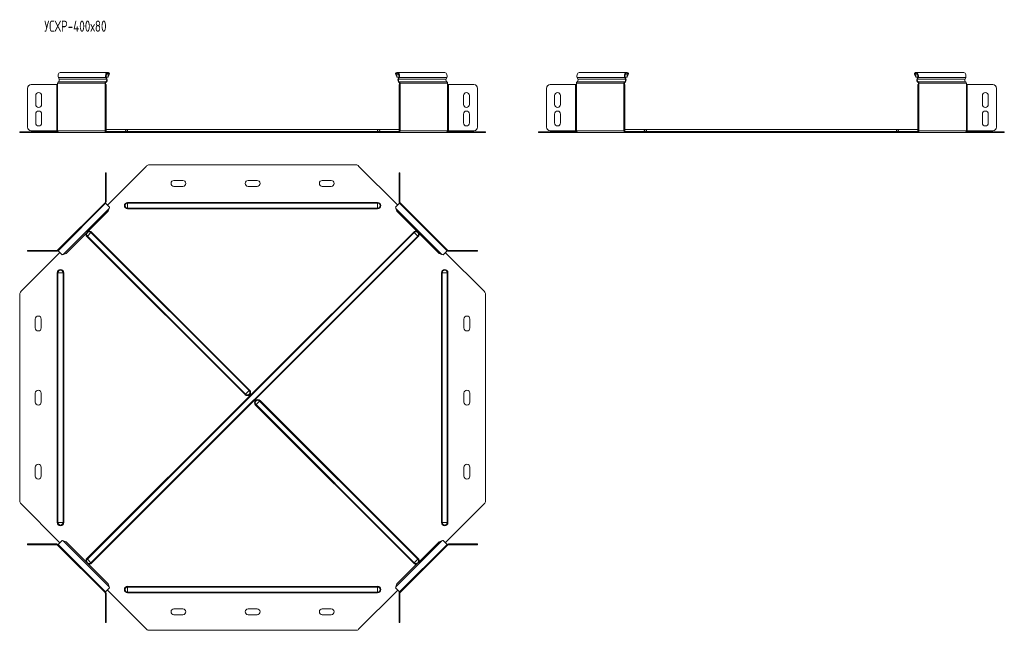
# Model space of a CAD drawing. Header units: millimetres. Extents: x -229 to 1462, y -7545 to 292.
# Tile 3 of 8: x -220 to 1107, y -4511 to -3687. Entities that reach past the tile are written whole.
import ezdxf

# ---------------------------------------------------------------- set-up
doc = ezdxf.new("R2010")
doc.units = ezdxf.units.MM
doc.styles.add('SLDTEXTSTYLE3', font='TXT', dxfattribs={"width": 0.7, "bigfont": 'bigfont'})

msp = doc.modelspace()

# ---------------------------------------------------------------- linework, layer by layer
at = {"color": 7, "linetype": 'Continuous', "lineweight": 15}
for p, q in [((-168.2, -3765.4), (-167.3, -3767.8)), ((-101.4, -3758.8), (-165.4, -3758.8)), ((-103.3, -3767.8), (-104.2, -3765.4)), ((-102.7, -3767.3), (-103.6, -3764.9)), ((-101.5, -3764.9), (-103.6, -3764.9)), ((-100.1, -3761.7), (-101.5, -3764.9)), ((-100.9, -3764.4), (-101.5, -3764.9)), ((-99.5, -3761.2), (-100.9, -3764.4)), ((-100.1, -3761.7), (-99.5, -3761.2)), ((-99.2, -3760), (-99.7, -3760.8)), ((286.5, -3760), (287, -3760.8)), ((287.4, -3761.7), (286.8, -3761.2)), ((288.2, -3764.4), (286.8, -3761.2)), ((288.8, -3764.9), (287.4, -3761.7)), ((288.8, -3764.9), (288.2, -3764.4)), ((352.7, -3758.8), (288.7, -3758.8)), ((290.9, -3764.9), (288.8, -3764.9)), ((290.9, -3764.9), (290, -3767.3)), ((291.5, -3765.4), (290.6, -3767.8)), ((354.6, -3767.8), (355.5, -3765.4)), ((532.3, -3767.8), (531.4, -3765.4)), ((598.2, -3758.8), (534.2, -3758.8)), ((595.4, -3765.4), (596.3, -3767.8)), ((596, -3764.9), (596.9, -3767.3)), ((596, -3764.9), (598.1, -3764.9)), ((598.1, -3764.9), (599.5, -3761.7)), ((598.1, -3764.9), (598.7, -3764.4)), ((598.7, -3764.4), (600.1, -3761.2)), ((599.5, -3761.7), (600.1, -3761.2)), ((600.4, -3760), (599.9, -3760.8)), ((986.1, -3760), (986.6, -3760.8)), ((987.1, -3761.7), (986.4, -3761.2)), ((987.8, -3764.4), (986.4, -3761.2)), ((988.5, -3764.9), (987.1, -3761.7)), ((988.5, -3764.9), (987.8, -3764.4)), ((1052.4, -3758.8), (988.3, -3758.8)), ((990.5, -3764.9), (988.5, -3764.9)), ((990.5, -3764.9), (989.6, -3767.3)), ((991.1, -3765.4), (990.2, -3767.8)), ((1054.3, -3767.8), (1055.2, -3765.4)), ((-209.8, -3832.3), (-209.8, -3780.1)), ((-204.8, -3775.1), (-170.4, -3775.1)), ((-170.4, -3775.1), (-169.3, -3775.1)), ((-169.3, -3773.1), (-169.3, -3775.1)), ((-105.3, -3775.1), (-105.3, -3773.1)), ((-105.3, -3775.1), (-104.8, -3775.1)), ((-104.8, -3780.1), (-104.8, -3775.1)), ((-104.8, -3775.1), (-103.8, -3775.1)), ((-104.8, -3780.1), (-104.8, -3832.3)), ((-104.6, -3775.1), (-104.6, -3773.1)), ((-103.8, -3775.1), (-103.8, -3780.1)), ((-103.8, -3780.1), (-103.8, -3832.3)), ((291.2, -3775.1), (292.2, -3775.1)), ((291.2, -3780.1), (291.2, -3775.1)), ((291.2, -3832.3), (291.2, -3780.1)), ((291.9, -3773.1), (291.9, -3775.1)), ((292.2, -3775.1), (292.2, -3780.1)), ((292.2, -3775.1), (292.6, -3775.1)), ((292.2, -3832.3), (292.2, -3780.1)), ((292.6, -3773.1), (292.6, -3775.1)), ((356.6, -3775.1), (356.6, -3773.1)), ((356.6, -3775.1), (357.7, -3775.1)), ((357.7, -3775.1), (392.1, -3775.1)), ((397.1, -3780.1), (397.1, -3832.3)), ((489.9, -3780.1), (489.9, -3832.3)), ((529.2, -3775.1), (494.9, -3775.1)), ((530.3, -3775.1), (529.2, -3775.1)), ((530.3, -3775.1), (530.3, -3773.1)), ((594.3, -3773.1), (594.3, -3775.1)), ((594.8, -3775.1), (594.3, -3775.1)), ((595.8, -3775.1), (594.8, -3775.1)), ((594.8, -3775.1), (594.8, -3780.1)), ((594.8, -3832.3), (594.8, -3780.1)), ((595, -3773.1), (595, -3775.1)), ((595.8, -3780.1), (595.8, -3775.1)), ((595.8, -3832.3), (595.8, -3780.1)), ((990.8, -3775.1), (991.8, -3775.1)), ((990.8, -3780.1), (990.8, -3775.1)), ((990.8, -3832.3), (990.8, -3780.1)), ((991.5, -3773.1), (991.5, -3775.1)), ((991.8, -3775.1), (991.8, -3780.1)), ((991.8, -3775.1), (992.2, -3775.1)), ((991.8, -3832.3), (991.8, -3780.1)), ((992.2, -3773.1), (992.2, -3775.1)), ((1056.3, -3775.1), (1056.3, -3773.1)), ((1056.3, -3775.1), (1057.3, -3775.1)), ((1057.3, -3775.1), (1091.7, -3775.1)), ((1096.7, -3780.1), (1096.7, -3832.3)), ((-198.8, -3789.8), (-198.8, -3801.8)), ((-190.8, -3801.8), (-190.8, -3789.8)), ((378.1, -3789.8), (378.1, -3801.8)), ((386.1, -3801.8), (386.1, -3789.8)), ((500.9, -3801.8), (500.9, -3789.8)), ((508.9, -3789.8), (508.9, -3801.8)), ((1077.7, -3789.8), (1077.7, -3801.8)), ((1085.7, -3801.8), (1085.7, -3789.8)), ((-198.8, -3814.8), (-198.8, -3826.8)), ((-190.8, -3826.8), (-190.8, -3814.8)), ((378.1, -3814.8), (378.1, -3826.8)), ((386.1, -3826.8), (386.1, -3814.8)), ((500.9, -3826.8), (500.9, -3814.8)), ((508.9, -3814.8), (508.9, -3826.8)), ((1077.7, -3814.8), (1077.7, -3826.8)), ((1085.7, -3826.8), (1085.7, -3814.8)), ((-104.8, -3837.3), (-104.8, -3832.3)), ((-103.8, -3832.3), (-103.8, -3837.3)), ((-74.8, -3835.8), (-103.8, -3835.8)), ((262.2, -3835.8), (-74.8, -3835.8)), ((291.2, -3835.8), (262.2, -3835.8)), ((291.2, -3837.3), (291.2, -3832.3)), ((292.2, -3832.3), (292.2, -3837.3)), ((594.8, -3832.3), (594.8, -3837.3)), ((595.8, -3837.3), (595.8, -3832.3)), ((624.8, -3835.8), (595.8, -3835.8)), ((961.8, -3835.8), (624.8, -3835.8)), ((990.8, -3835.8), (961.8, -3835.8)), ((990.8, -3837.3), (990.8, -3832.3)), ((991.8, -3832.3), (991.8, -3837.3)), ((-220.3, -3839.8), (-220.3, -3838.8)), ((-220.3, -3838.8), (-218.9, -3838.8)), ((-218.9, -3839.8), (-220.3, -3839.8)), ((-218.9, -3838.8), (-169, -3838.8)), ((-218.9, -3839.8), (-167.5, -3839.8)), ((-170.4, -3837.3), (-204.8, -3837.3)), ((-169.3, -3837.3), (-170.4, -3837.3)), ((-167.5, -3839.8), (-103.5, -3839.8)), ((-104.8, -3837.3), (-105.3, -3837.3)), ((-103.8, -3837.3), (-104.8, -3837.3)), ((-103.5, -3838.8), (-102.1, -3838.8)), ((-103.5, -3839.8), (-102.1, -3839.8)), ((-102.1, -3838.8), (-102.1, -3839.8)), ((-102.1, -3838.8), (-49.4, -3838.8)), ((-102.1, -3839.8), (-49.4, -3839.8)), ((-49.4, -3838.8), (-45.8, -3838.8)), ((-45.8, -3839.8), (-49.4, -3839.8)), ((-45.8, -3838.8), (233.1, -3838.8)), ((-45.8, -3839.8), (233.1, -3839.8)), ((233.1, -3838.8), (236.7, -3838.8)), ((236.7, -3839.8), (233.1, -3839.8)), ((236.7, -3838.8), (289.4, -3838.8)), ((236.7, -3839.8), (289.4, -3839.8)), ((289.4, -3838.8), (289.4, -3839.8)), ((289.4, -3838.8), (290.8, -3838.8)), ((289.4, -3839.8), (290.8, -3839.8)), ((290.8, -3839.8), (354.9, -3839.8)), ((292.2, -3837.3), (291.2, -3837.3)), ((292.6, -3837.3), (292.2, -3837.3)), ((354.9, -3839.8), (406.2, -3839.8)), ((356.3, -3838.8), (406.2, -3838.8)), ((357.7, -3837.3), (356.6, -3837.3)), ((392.1, -3837.3), (357.7, -3837.3)), ((406.2, -3838.8), (407.7, -3838.8)), ((407.7, -3839.8), (406.2, -3839.8)), ((407.7, -3838.8), (407.7, -3839.8)), ((479.3, -3838.8), (479.3, -3839.8)), ((480.7, -3838.8), (479.3, -3838.8)), ((479.3, -3839.8), (480.7, -3839.8)), ((530.7, -3838.8), (480.7, -3838.8)), ((532.1, -3839.8), (480.7, -3839.8)), ((494.9, -3837.3), (529.2, -3837.3)), ((529.2, -3837.3), (530.3, -3837.3)), ((596.1, -3839.8), (532.1, -3839.8)), ((594.3, -3837.3), (594.8, -3837.3)), ((594.8, -3837.3), (595.8, -3837.3)), ((597.5, -3838.8), (596.1, -3838.8)), ((597.5, -3839.8), (596.1, -3839.8)), ((597.5, -3838.8), (597.5, -3839.8)), ((650.3, -3838.8), (597.5, -3838.8)), ((650.3, -3839.8), (597.5, -3839.8)), ((653.8, -3838.8), (650.3, -3838.8)), ((650.3, -3839.8), (653.8, -3839.8)), ((653.8, -3838.8), (932.8, -3838.8)), ((653.8, -3839.8), (932.8, -3839.8)), ((932.8, -3838.8), (936.3, -3838.8)), ((936.3, -3839.8), (932.8, -3839.8)), ((936.3, -3838.8), (989, -3838.8)), ((936.3, -3839.8), (989, -3839.8)), ((989, -3838.8), (989, -3839.8)), ((989, -3838.8), (990.5, -3838.8)), ((989, -3839.8), (990.5, -3839.8)), ((990.5, -3839.8), (1054.5, -3839.8)), ((991.8, -3837.3), (990.8, -3837.3)), ((992.2, -3837.3), (991.8, -3837.3)), ((1054.5, -3839.8), (1105.8, -3839.8)), ((1055.9, -3838.8), (1105.8, -3838.8)), ((1057.3, -3837.3), (1056.3, -3837.3)), ((1091.7, -3837.3), (1057.3, -3837.3)), ((1105.8, -3838.8), (1107.3, -3838.8)), ((1107.3, -3839.8), (1105.8, -3839.8)), ((1107.3, -3838.8), (1107.3, -3839.8)), ((-102.1, -3937.6), (-49.4, -3884.9)), ((-45.8, -3883.4), (233.1, -3883.4)), ((236.7, -3884.9), (289.4, -3937.6)), ((-104.8, -3894), (-104.8, -3899)), ((-103.8, -3894), (-104.8, -3894)), ((-104.8, -3933.4), (-104.8, -3899)), ((-103.8, -3899), (-103.8, -3894)), ((-103.8, -3933.4), (-103.8, -3899)), ((292.2, -3894), (291.2, -3894)), ((291.2, -3894), (291.2, -3899)), ((291.2, -3899), (291.2, -3933.4)), ((292.2, -3899), (292.2, -3894)), ((292.2, -3899), (292.2, -3933.4)), ((-0.3, -3904.4), (-12.3, -3904.4)), ((-12.3, -3912.4), (-0.3, -3912.4)), ((99.7, -3904.4), (87.7, -3904.4)), ((87.7, -3912.4), (99.7, -3912.4)), ((199.7, -3904.4), (187.7, -3904.4)), ((187.7, -3912.4), (199.7, -3912.4)), ((-105.3, -3934.5), (-169.3, -3998.5)), ((-104.6, -3935.2), (-168.6, -3999.2)), ((-104.6, -3935.2), (-105.3, -3934.5)), ((-99.2, -3940.5), (-104.6, -3935.2)), ((-99.5, -3942.1), (-100.9, -3945.9)), ((291.9, -3935.2), (286.5, -3940.5)), ((288.2, -3945.9), (286.8, -3942.1)), ((292.6, -3934.5), (291.9, -3935.2)), ((355.9, -3999.2), (291.9, -3935.2)), ((356.6, -3998.5), (292.6, -3934.5)), ((-100.9, -3945.9), (-157.9, -4002.9)), ((345.2, -4002.9), (288.2, -3945.9)), ((-218.9, -4054.4), (-166.1, -4001.7)), ((-209.8, -3998.9), (-209.8, -3999.9)), ((-204.8, -3998.9), (-209.8, -3998.9)), ((-209.8, -3999.9), (-204.8, -3999.9)), ((-204.8, -3998.9), (-170.4, -3998.9)), ((-204.8, -3999.9), (-170.4, -3999.9)), ((-169.3, -3998.5), (-168.4, -3999.4)), ((-168.6, -3999.2), (-163.2, -4004.6)), ((-157.9, -4002.9), (-161.7, -4004.3)), ((349, -4004.3), (345.2, -4002.9)), ((350.6, -4004.6), (355.9, -3999.2)), ((353.4, -4001.7), (406.2, -4054.4)), ((355.9, -3999.2), (356.6, -3998.5)), ((357.7, -3998.9), (392.1, -3998.9)), ((357.7, -3999.9), (392.1, -3999.9)), ((397.1, -3998.9), (392.1, -3998.9)), ((392.1, -3999.9), (397.1, -3999.9)), ((397.1, -3999.9), (397.1, -3998.9)), ((-220.3, -4058), (-220.3, -4336.9)), ((407.7, -4336.9), (407.7, -4058)), ((-199.3, -4091.4), (-199.3, -4103.4)), ((-191.3, -4103.4), (-191.3, -4091.4)), ((378.7, -4091.4), (378.7, -4103.4)), ((386.7, -4103.4), (386.7, -4091.4)), ((-199.3, -4191.4), (-199.3, -4203.4)), ((-191.3, -4203.4), (-191.3, -4191.4)), ((378.7, -4191.4), (378.7, -4203.4)), ((386.7, -4203.4), (386.7, -4191.4)), ((-199.3, -4291.4), (-199.3, -4303.4)), ((-191.3, -4303.4), (-191.3, -4291.4)), ((378.7, -4291.4), (378.7, -4303.4)), ((386.7, -4303.4), (386.7, -4291.4)), ((-218.9, -4340.4), (-166.1, -4393.2)), ((353.4, -4393.2), (406.2, -4340.4)), ((-168.6, -4395.7), (-163.2, -4390.3)), ((-157.9, -4392), (-161.7, -4390.6)), ((-100.9, -4448.9), (-157.9, -4392)), ((345.2, -4392), (288.2, -4448.9)), ((349, -4390.6), (345.2, -4392)), ((350.6, -4390.3), (355.9, -4395.7)), ((-209.8, -4395.9), (-209.8, -4394.9)), ((-209.8, -4394.9), (-204.8, -4394.9)), ((-204.8, -4395.9), (-209.8, -4395.9)), ((-204.8, -4394.9), (-170.4, -4394.9)), ((-204.8, -4395.9), (-170.4, -4395.9)), ((-169.3, -4396.4), (-168.4, -4395.5)), ((-105.3, -4460.4), (-169.3, -4396.4)), ((-168.6, -4395.7), (-104.6, -4459.7)), ((291.9, -4459.7), (355.9, -4395.7)), ((356.6, -4396.4), (292.6, -4460.4)), ((355.9, -4395.7), (356.6, -4396.4)), ((357.7, -4394.9), (392.1, -4394.9)), ((357.7, -4395.9), (392.1, -4395.9)), ((392.1, -4394.9), (397.1, -4394.9)), ((397.1, -4395.9), (392.1, -4395.9)), ((397.1, -4394.9), (397.1, -4395.9)), ((-104.6, -4459.7), (-105.3, -4460.4)), ((-99.2, -4454.3), (-104.6, -4459.7)), ((-102.1, -4457.2), (-49.4, -4510)), ((-99.5, -4452.8), (-100.9, -4448.9)), ((236.7, -4510), (289.4, -4457.2)), ((291.9, -4459.7), (286.5, -4454.3)), ((288.2, -4448.9), (286.8, -4452.8)), ((292.6, -4460.4), (291.9, -4459.7)), ((-104.8, -4461.5), (-104.8, -4495.8)), ((-103.8, -4461.5), (-103.8, -4495.8)), ((291.2, -4495.8), (291.2, -4461.5)), ((292.2, -4495.8), (292.2, -4461.5)), ((-0.3, -4482.4), (-12.3, -4482.4)), ((99.7, -4482.4), (87.7, -4482.4)), ((199.7, -4482.4), (187.7, -4482.4)), ((-104.8, -4500.8), (-104.8, -4495.8)), ((-103.8, -4495.8), (-103.8, -4500.8)), ((-12.3, -4490.4), (-0.3, -4490.4)), ((87.7, -4490.4), (99.7, -4490.4)), ((187.7, -4490.4), (199.7, -4490.4)), ((291.2, -4500.8), (291.2, -4495.8)), ((292.2, -4495.8), (292.2, -4500.8)), ((-103.8, -4500.8), (-104.8, -4500.8)), ((-45.8, -4511.4), (233.1, -4511.4)), ((292.2, -4500.8), (291.2, -4500.8))]:
    msp.add_line(p, q, dxfattribs=at)
at = {"color": 7, "linetype": 'Continuous', "lineweight": 0}
for p, q in [((-104.2, -3765.4), (-168.2, -3765.4)), ((-103.3, -3767.8), (-167.3, -3767.8)), ((-104.2, -3765.4), (-103.6, -3764.9)), ((-100.1, -3761.7), (-103.6, -3761.7)), ((-103.3, -3767.8), (-102.7, -3767.3)), ((290.9, -3761.7), (287.4, -3761.7)), ((290.6, -3767.8), (290, -3767.3)), ((354.6, -3767.8), (290.6, -3767.8)), ((291.5, -3765.4), (290.9, -3764.9)), ((355.5, -3765.4), (291.5, -3765.4)), ((531.4, -3765.4), (595.4, -3765.4)), ((532.3, -3767.8), (596.3, -3767.8)), ((595.4, -3765.4), (596, -3764.9)), ((596, -3761.7), (599.5, -3761.7)), ((596.3, -3767.8), (596.9, -3767.3)), ((990.5, -3761.7), (987.1, -3761.7)), ((990.2, -3767.8), (989.6, -3767.3)), ((1054.3, -3767.8), (990.2, -3767.8)), ((991.1, -3765.4), (990.5, -3764.9)), ((1055.2, -3765.4), (991.1, -3765.4)), ((-170.4, -3775.1), (-170.4, -3837.3)), ((-105.3, -3773.1), (-169.3, -3773.1)), ((-169.3, -3837.3), (-169.3, -3775.1)), ((-104.4, -3771.4), (-168.4, -3771.4)), ((-105.3, -3773.1), (-104.6, -3773.1)), ((-105.3, -3837.3), (-105.3, -3775.1)), ((-103.8, -3780.1), (-104.8, -3780.1)), ((-104.4, -3771.4), (-104.2, -3772.3)), ((292.2, -3780.1), (291.2, -3780.1)), ((291.7, -3771.4), (291.5, -3772.3)), ((355.7, -3771.4), (291.7, -3771.4)), ((292.6, -3773.1), (291.9, -3773.1)), ((356.6, -3773.1), (292.6, -3773.1)), ((292.6, -3837.3), (292.6, -3775.1)), ((356.6, -3837.3), (356.6, -3775.1)), ((357.7, -3837.3), (357.7, -3775.1)), ((529.2, -3837.3), (529.2, -3775.1)), ((530.3, -3773.1), (594.3, -3773.1)), ((530.3, -3837.3), (530.3, -3775.1)), ((531.2, -3771.4), (595.3, -3771.4)), ((594.3, -3773.1), (595, -3773.1)), ((594.3, -3837.3), (594.3, -3775.1)), ((594.8, -3780.1), (595.8, -3780.1)), ((595.3, -3771.4), (595.5, -3772.3)), ((991.8, -3780.1), (990.8, -3780.1)), ((991.3, -3771.4), (991.1, -3772.3)), ((1055.3, -3771.4), (991.3, -3771.4)), ((992.2, -3773.1), (991.5, -3773.1)), ((1056.3, -3773.1), (992.2, -3773.1)), ((992.2, -3837.3), (992.2, -3775.1)), ((1056.3, -3837.3), (1056.3, -3775.1)), ((1057.3, -3837.3), (1057.3, -3775.1)), ((-104.8, -3832.3), (-103.8, -3832.3)), ((-74.8, -3835.8), (-74.8, -3838.2)), ((262.2, -3835.8), (262.2, -3838.2)), ((291.2, -3832.3), (292.2, -3832.3)), ((595.8, -3832.3), (594.8, -3832.3)), ((624.8, -3835.8), (624.8, -3838.2)), ((961.8, -3835.8), (961.8, -3838.2)), ((990.8, -3832.3), (991.8, -3832.3)), ((-218.9, -3838.8), (-218.9, -3839.8)), ((-105.3, -3837.3), (-169.3, -3837.3)), ((-104.4, -3838.2), (-78.3, -3838.2)), ((-103.5, -3838.8), (-103.5, -3839.8)), ((-78.3, -3838.2), (-74.8, -3838.2)), ((262.2, -3838.2), (-74.8, -3838.2)), ((-74.8, -3838.2), (-74.8, -3838.8)), ((-49.4, -3839.8), (-49.4, -3838.8)), ((-45.8, -3838.8), (-45.8, -3839.8)), ((233.1, -3839.8), (233.1, -3838.8)), ((236.7, -3838.8), (236.7, -3839.8)), ((265.6, -3838.2), (262.2, -3838.2)), ((262.2, -3838.2), (262.2, -3838.8)), ((265.6, -3838.2), (291.7, -3838.2)), ((290.8, -3838.8), (290.8, -3839.8)), ((356.6, -3837.3), (292.6, -3837.3)), ((406.2, -3839.8), (406.2, -3838.8)), ((480.7, -3839.8), (480.7, -3838.8)), ((530.3, -3837.3), (594.3, -3837.3)), ((621.3, -3838.2), (595.2, -3838.2)), ((596.1, -3838.8), (596.1, -3839.8)), ((621.3, -3838.2), (624.8, -3838.2)), ((624.8, -3838.2), (624.8, -3838.8)), ((961.8, -3838.2), (624.8, -3838.2)), ((650.3, -3838.8), (650.3, -3839.8)), ((653.8, -3839.8), (653.8, -3838.8)), ((932.8, -3839.8), (932.8, -3838.8)), ((936.3, -3838.8), (936.3, -3839.8)), ((961.8, -3838.2), (961.8, -3838.8)), ((965.2, -3838.2), (961.8, -3838.2)), ((991.3, -3838.2), (965.2, -3838.2)), ((990.5, -3838.8), (990.5, -3839.8)), ((1056.3, -3837.3), (992.2, -3837.3)), ((1105.8, -3839.8), (1105.8, -3838.8)), ((-104.8, -3899), (-103.8, -3899)), ((291.2, -3899), (292.2, -3899)), ((-99.5, -3942.1), (-161.7, -4004.3)), ((-104.8, -3933.4), (-103.8, -3933.4)), ((-74.8, -3935), (-74.8, -3934.1)), ((-74.8, -3934.1), (262.2, -3934.1)), ((-74.8, -3941.9), (-74.8, -3935)), ((-74.8, -3935), (262.2, -3935)), ((-74.8, -3941.9), (262.2, -3941.9)), ((-74.8, -3942.8), (-74.8, -3941.9)), ((-74.8, -3942.8), (262.2, -3942.8)), ((262.2, -3935), (262.2, -3934.1)), ((262.2, -3941.9), (262.2, -3935)), ((262.2, -3942.8), (262.2, -3941.9)), ((349, -4004.3), (286.8, -3942.1)), ((292.2, -3933.4), (291.2, -3933.4)), ((-129.8, -4414.7), (310.9, -3974)), ((-129.1, -3979.5), (-129.8, -3980.2)), ((83.5, -4193.4), (-129.8, -3980.2)), ((-124.3, -3974.7), (-129.1, -3979.5)), ((-129.1, -4415.3), (311.6, -3974.7)), ((84.2, -4192.8), (-129.1, -3979.5)), ((-123.6, -3974), (-124.3, -3974.7)), ((89, -4187.9), (-124.3, -3974.7)), ((-124.3, -4420.2), (316.4, -3979.5)), ((89.7, -4187.3), (-123.6, -3974)), ((-123.6, -4420.9), (317.1, -3980.2)), ((311.6, -3974.7), (310.9, -3974)), ((316.4, -3979.5), (311.6, -3974.7)), ((317.1, -3980.2), (316.4, -3979.5)), ((-204.8, -3999.9), (-204.8, -3998.9)), ((-170.4, -3998.9), (-170.4, -3999.9)), ((357.7, -3998.9), (357.7, -3999.9)), ((392.1, -3998.9), (392.1, -3999.9)), ((-168.8, -4028.9), (-169.7, -4028.9)), ((-169.7, -4365.9), (-169.7, -4028.9)), ((-161.9, -4028.9), (-168.8, -4028.9)), ((-168.8, -4365.9), (-168.8, -4028.9)), ((-161.9, -4365.9), (-161.9, -4028.9)), ((-161, -4028.9), (-161.9, -4028.9)), ((-161, -4365.9), (-161, -4028.9)), ((348.3, -4028.9), (349.2, -4028.9)), ((348.3, -4028.9), (348.3, -4365.9)), ((349.2, -4028.9), (356.1, -4028.9)), ((349.2, -4028.9), (349.2, -4365.9)), ((356.1, -4028.9), (356.1, -4365.9)), ((356.1, -4028.9), (357, -4028.9)), ((357, -4028.9), (357, -4365.9)), ((84.2, -4192.8), (83.5, -4193.4)), ((89, -4187.9), (84.2, -4192.8)), ((89.7, -4187.3), (89, -4187.9)), ((97.6, -4207.6), (98.3, -4206.9)), ((97.6, -4207.6), (310.9, -4420.9)), ((98.3, -4206.9), (103.2, -4202.1)), ((98.3, -4206.9), (311.6, -4420.2)), ((103.2, -4202.1), (103.8, -4201.4)), ((103.2, -4202.1), (316.4, -4415.3)), ((103.8, -4201.4), (317.1, -4414.7)), ((-168.8, -4365.9), (-169.7, -4365.9)), ((-161.9, -4365.9), (-168.8, -4365.9)), ((-161, -4365.9), (-161.9, -4365.9)), ((348.3, -4365.9), (349.2, -4365.9)), ((349.2, -4365.9), (356.1, -4365.9)), ((356.1, -4365.9), (357, -4365.9)), ((-99.5, -4452.8), (-161.7, -4390.6)), ((349, -4390.6), (286.8, -4452.8)), ((-204.8, -4394.9), (-204.8, -4395.9)), ((-170.4, -4395.9), (-170.4, -4394.9)), ((357.7, -4395.9), (357.7, -4394.9)), ((392.1, -4395.9), (392.1, -4394.9)), ((-129.1, -4415.3), (-129.8, -4414.7)), ((-124.3, -4420.2), (-129.1, -4415.3)), ((-123.6, -4420.9), (-124.3, -4420.2)), ((310.9, -4420.9), (311.6, -4420.2)), ((311.6, -4420.2), (316.4, -4415.3)), ((316.4, -4415.3), (317.1, -4414.7)), ((262.2, -4452.1), (-74.8, -4452.1)), ((-74.8, -4452.1), (-74.8, -4453)), ((262.2, -4453), (-74.8, -4453)), ((-74.8, -4453), (-74.8, -4459.9)), ((262.2, -4459.9), (-74.8, -4459.9)), ((-74.8, -4459.9), (-74.8, -4460.8)), ((262.2, -4460.8), (-74.8, -4460.8)), ((262.2, -4452.1), (262.2, -4453)), ((262.2, -4453), (262.2, -4459.9)), ((262.2, -4459.9), (262.2, -4460.8)), ((-104.8, -4461.5), (-103.8, -4461.5)), ((292.2, -4461.5), (291.2, -4461.5)), ((-104.8, -4495.8), (-103.8, -4495.8)), ((291.2, -4495.8), (292.2, -4495.8))]:
    msp.add_line(p, q, dxfattribs=at)
at = {"color": 7, "linetype": 'Continuous', "lineweight": 15, "flags": 128}
for points in [[(-168.2, -3765.4), (-168.5, -3764.2), (-168.6, -3763), (-168.4, -3761.7), (-168, -3760.6), (-167.4, -3759.7), (-166.6, -3759.1), (-165.7, -3758.8), (-165.4, -3758.8)], [(-99.2, -3760), (-99.9, -3759.3), (-100.8, -3758.9), (-101.7, -3758.8), (-102.5, -3759.1), (-103.3, -3759.7), (-104, -3760.6), (-104.4, -3761.7), (-104.6, -3763), (-104.5, -3764.2), (-104.2, -3765.4)], [(-99.7, -3760.8), (-100.4, -3760.1), (-101.3, -3759.8), (-102.1, -3760), (-102.9, -3760.5), (-103.5, -3761.4), (-103.8, -3762.6), (-103.8, -3763.8), (-103.6, -3764.9)], [(291.5, -3765.4), (291.8, -3764.2), (291.9, -3763), (291.7, -3761.7), (291.3, -3760.6), (290.6, -3759.7), (289.9, -3759.1), (289, -3758.8), (288.1, -3758.9), (287.3, -3759.3), (286.5, -3760)], [(290.9, -3764.9), (291.2, -3763.8), (291.1, -3762.6), (290.8, -3761.4), (290.2, -3760.5), (289.4, -3760), (288.6, -3759.8), (287.7, -3760.1), (287, -3760.8)], [(352.7, -3758.8), (353, -3758.8), (353.9, -3759.1), (354.7, -3759.7), (355.3, -3760.6), (355.7, -3761.7), (355.9, -3763), (355.9, -3764.2), (355.5, -3765.4)], [(534.2, -3758.8), (533.9, -3758.8), (533, -3759.1), (532.3, -3759.7), (531.6, -3760.6), (531.2, -3761.7), (531, -3763), (531.1, -3764.2), (531.4, -3765.4)], [(595.4, -3765.4), (595.1, -3764.2), (595.1, -3763), (595.2, -3761.7), (595.7, -3760.6), (596.3, -3759.7), (597.1, -3759.1), (597.9, -3758.8), (598.8, -3758.9), (599.7, -3759.3), (600.4, -3760)], [(596, -3764.9), (595.8, -3763.8), (595.8, -3762.6), (596.1, -3761.4), (596.7, -3760.5), (597.5, -3760), (598.4, -3759.8), (599.2, -3760.1), (599.9, -3760.8)], [(991.1, -3765.4), (991.4, -3764.2), (991.5, -3763), (991.3, -3761.7), (990.9, -3760.6), (990.3, -3759.7), (989.5, -3759.1), (988.6, -3758.8), (987.7, -3758.9), (986.9, -3759.3), (986.1, -3760)], [(990.5, -3764.9), (990.8, -3763.8), (990.7, -3762.6), (990.4, -3761.4), (989.8, -3760.5), (989.1, -3760), (988.2, -3759.8), (987.4, -3760.1), (986.6, -3760.8)], [(1052.4, -3758.8), (1052.6, -3758.8), (1053.5, -3759.1), (1054.3, -3759.7), (1054.9, -3760.6), (1055.3, -3761.7), (1055.5, -3763), (1055.5, -3764.2), (1055.2, -3765.4)]]:
    msp.add_lwpolyline(points, dxfattribs=at)
at = {"color": 7, "linetype": 'Continuous', "lineweight": 15}
for centre, radius, start, end in [((-169.9, -3769), 2.86, 302.6699, 24.1904), ((-105.9, -3769), 2.86, 302.6699, 24.1904), ((-106.3, -3769), 4, 302.6699, 24.1904), ((293.6, -3769), 4, 155.8096, 237.3301), ((293.2, -3769), 2.86, 155.8096, 237.3301), ((357.3, -3769), 2.86, 155.8096, 237.3301), ((529.7, -3769), 2.86, 302.6699, 24.1904), ((593.7, -3769), 2.86, 302.6699, 24.1904), ((593.3, -3769), 4, 302.6699, 24.1904), ((993.3, -3769), 4, 155.8096, 237.3301), ((992.8, -3769), 2.86, 155.8096, 237.3301), ((1056.9, -3769), 2.86, 155.8096, 237.3301), ((-204.8, -3780.1), 5, 90, 180), ((-167.5, -3773), 1.82, 119.6529, 184.4929), ((-103.5, -3773), 1.82, 119.6529, 184.4929), ((-103.8, -3773), 0.811, 119.6529, 184.4929), ((291.1, -3773), 0.811, 355.5071, 60.3471), ((290.8, -3773), 1.82, 355.5071, 60.3471), ((354.8, -3773), 1.82, 355.5071, 60.3471), ((392.1, -3780.1), 5, 0, 90), ((494.9, -3780.1), 5, 90, 180), ((532.1, -3773), 1.82, 119.6529, 184.4929), ((596.2, -3773), 1.82, 119.6529, 184.4929), ((595.9, -3773), 0.811, 119.6529, 184.4929), ((990.7, -3773), 0.811, 355.5071, 60.3471), ((990.4, -3773), 1.82, 355.5071, 60.3471), ((1054.4, -3773), 1.82, 355.5071, 60.3471), ((1091.7, -3780.1), 5, 0, 90), ((-194.8, -3789.8), 4, 360, 180), ((382.1, -3789.8), 4, 0, 180), ((504.9, -3789.8), 4, 0, 180), ((1081.7, -3789.8), 4, 0, 180), ((-194.8, -3801.8), 4, 180, 360), ((382.1, -3801.8), 4, 180, 0), ((504.9, -3801.8), 4, 180, 0), ((1081.7, -3801.8), 4, 180, 0), ((-194.8, -3814.8), 4, 360, 180), ((382.1, -3814.8), 4, 0, 180), ((504.9, -3814.8), 4, 0, 180), ((1081.7, -3814.8), 4, 0, 180), ((-204.8, -3832.3), 5, 180, 270), ((-194.8, -3826.8), 4, 180, 360), ((-74.8, -3839.5), 3.68, 90, 158.9773), ((262.2, -3839.5), 3.68, 21.0227, 90), ((382.1, -3826.8), 4, 180, 360), ((392.1, -3832.3), 5, 270, 0), ((494.9, -3832.3), 5, 180, 270), ((504.9, -3826.8), 4, 180, 0), ((624.8, -3839.5), 3.68, 90, 158.9773), ((961.8, -3839.5), 3.68, 21.0227, 90), ((1081.7, -3826.8), 4, 180, 0), ((1091.7, -3832.3), 5, 270, 0), ((-169.7, -3837.8), 1, 270, 309.7535), ((-167.1, -3837.6), 2.23, 171.9505, 258.5782), ((-103.1, -3837.6), 2.23, 171.9505, 258.5782), ((-103.3, -3837.5), 1.34, 171.9505, 258.5782), ((-79.2, -3837.8), 1, 270, 338.9773), ((266.5, -3837.8), 1, 201.0227, 270), ((290.6, -3837.5), 1.34, 281.4218, 8.0495), ((290.4, -3837.6), 2.23, 281.4218, 8.0495), ((354.4, -3837.6), 2.23, 281.4218, 8.0495), ((357, -3837.8), 1, 230.2465, 270), ((529.9, -3837.8), 1, 270, 309.7535), ((532.5, -3837.6), 2.23, 171.9505, 258.5782), ((596.6, -3837.6), 2.23, 171.9505, 258.5782), ((596.4, -3837.5), 1.34, 171.9505, 258.5782), ((620.4, -3837.8), 1, 270, 338.9773), ((966.1, -3837.8), 1, 201.0227, 270), ((990.2, -3837.5), 1.34, 281.4218, 8.0495), ((990, -3837.6), 2.23, 281.4218, 8.0495), ((1054, -3837.6), 2.23, 281.4218, 8.0495), ((1056.6, -3837.8), 1, 230.2465, 270), ((-45.8, -3888.4), 5, 90, 135), ((233.1, -3888.4), 5, 45, 90), ((-12.3, -3908.4), 4, 90, 270), ((-0.3, -3908.4), 4, 270, 90), ((87.7, -3908.4), 4, 90, 270), ((99.7, -3908.4), 4, 270, 90), ((187.7, -3908.4), 4, 90, 270), ((199.7, -3908.4), 4, 270, 90), ((-106.3, -3933.4), 1.5, 315, 0), ((-106.3, -3933.4), 2.5, 315, 0), ((293.7, -3933.4), 2.5, 180, 225), ((293.7, -3933.4), 1.5, 180, 225), ((-170.4, -3997.4), 1.5, 270, 315), ((-170.4, -3997.4), 2.5, 270, 315), ((357.7, -3997.4), 2.5, 225, 270), ((357.7, -3997.4), 1.5, 225, 270), ((-215.3, -4058), 5, 135, 180), ((402.7, -4058), 5, 0, 45), ((-195.3, -4091.4), 4, 0, 180), ((382.7, -4091.4), 4, 0, 180), ((-195.3, -4103.4), 4, 180, 0), ((382.7, -4103.4), 4, 180, 0), ((-195.3, -4191.4), 4, 0, 180), ((382.7, -4191.4), 4, 0, 180), ((-195.3, -4203.4), 4, 180, 0), ((382.7, -4203.4), 4, 180, 0), ((-195.3, -4291.4), 4, 0, 180), ((382.7, -4291.4), 4, 0, 180), ((-195.3, -4303.4), 4, 180, 0), ((382.7, -4303.4), 4, 180, 0), ((-215.3, -4336.9), 5, 180, 225), ((402.7, -4336.9), 5, 315, 0), ((-170.4, -4397.4), 2.5, 45, 90), ((-170.4, -4397.4), 1.5, 45, 90), ((357.7, -4397.4), 2.5, 90, 135), ((357.7, -4397.4), 1.5, 90, 135), ((-106.3, -4461.5), 1.5, 0, 45), ((-106.3, -4461.5), 2.5, 0, 45), ((293.7, -4461.5), 2.5, 135, 180), ((293.7, -4461.5), 1.5, 135, 180), ((-12.3, -4486.4), 4, 90, 270), ((-0.3, -4486.4), 4, 270, 90), ((87.7, -4486.4), 4, 90, 270), ((99.7, -4486.4), 4, 270, 90), ((187.7, -4486.4), 4, 90, 270), ((199.7, -4486.4), 4, 270, 90), ((-45.8, -4506.4), 5, 225, 270), ((233.1, -4506.4), 5, 270, 315)]:
    msp.add_arc(centre, radius, start, end, dxfattribs=at)
at = {"color": 7, "linetype": 'Continuous', "lineweight": 0}
for centre, radius, start, end in [((-74.8, -3938.4), 4.37, 90, 270), ((-74.8, -3938.4), 3.43, 90, 270), ((262.2, -3938.4), 4.37, 270, 90), ((262.2, -3938.4), 3.43, 270, 90), ((-126.7, -3977.1), 4.37, 164.8231, 225), ((-126.7, -3977.1), 3.43, 45, 225), ((-126.7, -3977.1), 4.37, 45, 105.1769), ((314, -3977.1), 4.37, 74.8149, 135), ((314, -3977.1), 3.43, 315, 135), ((314, -3977.1), 4.37, 315, 15.1851), ((-165.3, -4028.9), 4.37, 0, 180), ((-165.3, -4028.9), 3.43, 0, 180), ((352.7, -4028.9), 4.37, 0, 180), ((352.7, -4028.9), 3.43, 0, 180), ((86.6, -4190.4), 4.37, 225, 45), ((86.6, -4190.4), 3.43, 225, 45), ((100.7, -4204.5), 4.37, 45, 225), ((100.7, -4204.5), 3.43, 45, 225), ((-165.3, -4365.9), 4.37, 180, 0), ((-165.3, -4365.9), 3.43, 180, 0), ((352.7, -4365.9), 4.37, 180, 0), ((352.7, -4365.9), 3.43, 180, 0), ((-126.7, -4417.8), 4.37, 135, 195.1851), ((-126.7, -4417.8), 3.43, 135, 315), ((-126.7, -4417.8), 4.37, 254.8149, 315), ((314, -4417.8), 4.37, 225, 285.1769), ((314, -4417.8), 3.43, 225, 45), ((314, -4417.8), 4.37, 344.8231, 45), ((-74.8, -4456.4), 4.37, 90, 270), ((-74.8, -4456.4), 3.43, 90, 270), ((262.2, -4456.4), 4.37, 270, 90), ((262.2, -4456.4), 3.43, 270, 90)]:
    msp.add_arc(centre, radius, start, end, dxfattribs=at)
at = {"color": 7, "linetype": 'Continuous', "lineweight": 15}
for points in [[(-100.1, -3761.7), (-99.9, -3761.3), (-99.8, -3761), (-99.7, -3760.8)], [(-99.5, -3761.2), (-99.4, -3760.8), (-99.3, -3760.4), (-99.2, -3760)], [(286.5, -3760), (286.6, -3760.4), (286.7, -3760.8), (286.8, -3761.2)], [(287, -3760.8), (287.1, -3761), (287.3, -3761.3), (287.4, -3761.7)], [(599.5, -3761.7), (599.7, -3761.3), (599.8, -3761), (599.9, -3760.8)], [(600.4, -3760), (600.4, -3760.4), (600.3, -3760.8), (600.1, -3761.2)], [(986.1, -3760), (986.2, -3760.4), (986.3, -3760.8), (986.4, -3761.2)], [(986.6, -3760.8), (986.7, -3761), (986.9, -3761.3), (987.1, -3761.7)], [(-99.5, -3942.1), (-99.4, -3941.6), (-99.3, -3941.1), (-99.2, -3940.5)], [(286.5, -3940.5), (286.6, -3941.1), (286.7, -3941.6), (286.8, -3942.1)], [(-163.2, -4004.6), (-162.7, -4004.5), (-162.2, -4004.4), (-161.7, -4004.3)], [(349, -4004.3), (349.5, -4004.4), (350, -4004.5), (350.6, -4004.6)], [(-163.2, -4390.3), (-162.7, -4390.4), (-162.2, -4390.4), (-161.7, -4390.6)], [(349, -4390.6), (349.5, -4390.4), (350, -4390.4), (350.6, -4390.3)], [(-99.5, -4452.8), (-99.4, -4453.3), (-99.3, -4453.8), (-99.2, -4454.3)], [(286.5, -4454.3), (286.6, -4453.8), (286.7, -4453.3), (286.8, -4452.8)]]:
    msp.add_open_spline(points, degree=3, dxfattribs=at)

# ---------------------------------------------------------------- texts
at = {"color": 7, "linetype": 'Continuous', "lineweight": 0, "insert": (-187.2, -3688.7), "char_height": 15, "attachment_point": 1, "style": 'SLDTEXTSTYLE3'}
msp.add_mtext('\\M+18454\\M+18452\\M+18456\\M+18451-400\\M+1848780', dxfattribs=at)

doc.saveas('drawing.dxf')
